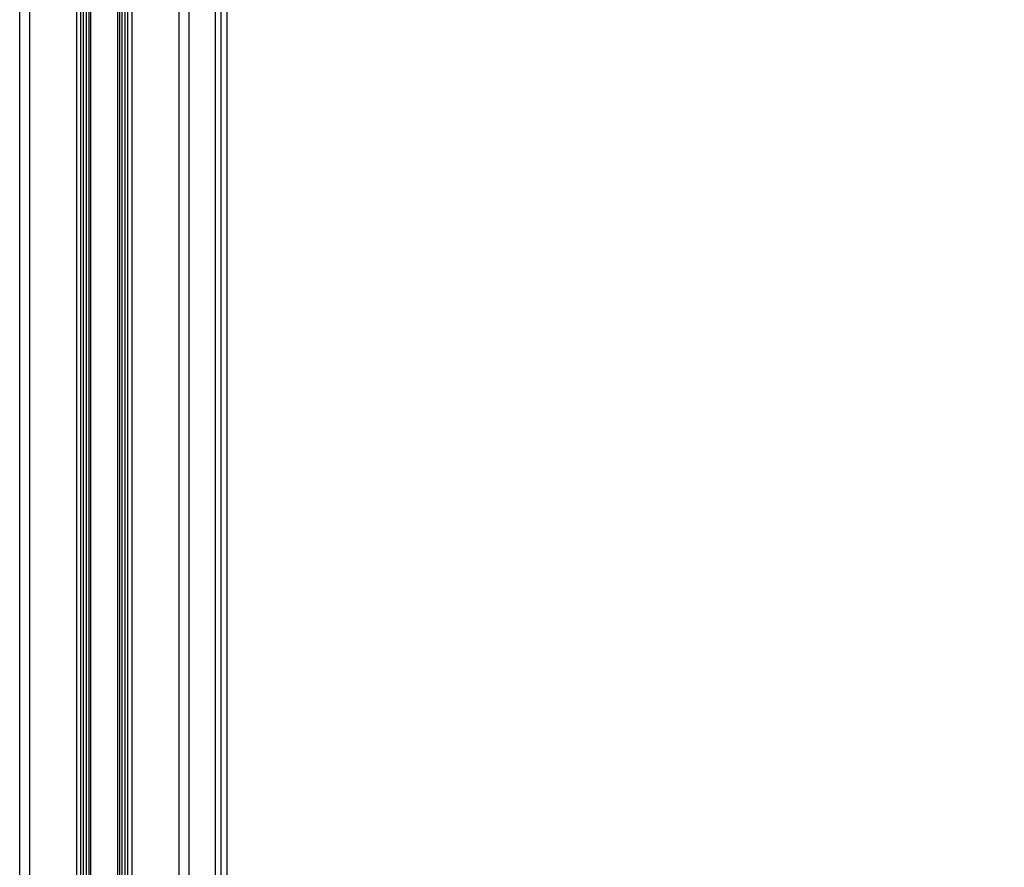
# Model space of a CAD drawing. Header units: millimetres. Extents: x 20 to 26560, y 16 to 18133.
# Tile 30 of 106: x 9009 to 10046, y 4383 to 5275. Entities that reach past the tile are written whole.
import ezdxf

# ---------------------------------------------------------------- set-up
doc = ezdxf.new("R2010")
doc.units = ezdxf.units.MM
doc.header["$LTSCALE"] = 2
doc.layers.add('COMPONENT_GEOMETRY', color=7, linetype='Continuous')
doc.styles.add('SLDTEXTSTYLE0', font='TXT', dxfattribs={"width": 0.75})
doc.dimstyles.new('SLDDIMSTYLE1', dxfattribs={"dimtxt": 150, "dimasz": 6.604, "dimexe": 0, "dimexo": 0.0625, "dimgap": 37.5, "dimtad": 0, "dimtih": 1, "dimtoh": 1, "dimdec": 0, "dimrnd": 1e-09, "dimzin": 12, "dimdsep": 46, "dimtxsty": 'SLDTEXTSTYLE0', "dimsah": 1, "dimcen": 0.09, "dimadec": 0, "dimazin": 3, "dimtfac": 1, "dimtdec": 0, "dimtofl": 0, "dimtmove": 0, "dimatfit": 3, "dimfxl": 1, "dimfrac": 2, "dimtolj": 1, "dimtzin": 12, "dimarcsym": 0})

# ---------------------------------------------------------------- blocks, each defined once
blk = doc.blocks.new('_D_4')
at = {"layer": 'COMPONENT_GEOMETRY', "color": 7}
for p, q in [((16972.6, 6060.8), (14872.6, 6060.8)), ((14879, 6060.8), (14879, 4124.1)), ((14578.9, 4093.7), (14533.2, 4093.7)), ((14533.2, 4093.7), (14533.2, 3855.5)), ((15179.1, 4093.7), (15224.8, 4093.7)), ((15224.8, 4093.7), (15224.8, 3855.5)), ((14533.2, 3855.5), (14578.9, 3855.5)), ((15224.8, 3855.5), (15179.1, 3855.5)), ((14879, 1694.5), (14879, 3631.1)), ((9296, 1694.5), (14885.3, 1694.5))]:
    blk.add_line(p, q, dxfattribs=at)
for points in [[(14879, 6060.8), (14878, 6054.2), (14880, 6054.2)], [(14879, 1694.5), (14880, 1701.1), (14878, 1701.1)]]:
    blk.add_solid(points, dxfattribs=at)
at = {"layer": 'COMPONENT_GEOMETRY', "color": 7, "char_height": 150, "attachment_point": 1, "style": 'SLDTEXTSTYLE0'}
for s, insert in [('7\'1.95"', (14578.9, 4048.9)), ('2183mm', (14469.8, 3824.5))]:
    blk.add_mtext(s, dxfattribs=dict(at, insert=insert))

msp = doc.modelspace()

# ---------------------------------------------------------------- linework, layer by layer
at = {"color": 8, "linetype": 'Continuous', "lineweight": 25}
for p, q in [((9009.42, 1767.45), (9009.42, 7515.45)), ((9019.62, 7515.45), (9019.62, 1767.45)), ((9069.53, 1767.45), (9069.53, 7515.45)), ((9127.39, 7515.45), (9127.39, 1767.45)), ((9177.3, 1767.45), (9177.3, 7515.45)), ((9187.5, 7515.45), (9187.5, 1767.45)), ((9215.75, 1767.45), (9215.75, 7515.45)), ((9221.21, 7515.45), (9221.21, 1767.45)), ((9076.75, 1767.45), (9076.75, 6085.34)), ((9079.57, 6085.34), (9079.57, 1767.45)), ((9082.57, 1767.45), (9082.57, 6085.24)), ((9083.99, 6085.22), (9083.99, 1767.45)), ((9112.93, 1767.45), (9112.93, 6085.22)), ((9114.35, 6085.24), (9114.35, 1767.45)), ((9117.35, 1767.45), (9117.35, 6085.34)), ((9120.17, 6085.34), (9120.17, 1767.45)), ((9228.01, 1767.45), (9228.01, 5985.01))]:
    msp.add_line(p, q, dxfattribs=at)
at = {"color": 7, "linetype": 'Continuous', "lineweight": 25}
for p, q in [((9073.82, 1767.45), (9073.82, 7515.45)), ((9123.1, 7515.45), (9123.1, 1767.45)), ((9228.02, 1767.45), (9228.02, 5985.01))]:
    msp.add_line(p, q, dxfattribs=at)

# ---------------------------------------------------------------- dimensions: what is measured, and where the dimension line sits
at = {"layer": 'COMPONENT_GEOMETRY', "color": 7}
dim = msp.add_linear_dim(base=(14879, 1694.45), p1=(16975.12, 6060.78), p2=(9293.46, 1694.45), angle=90, dimstyle='SLDDIMSTYLE1', dxfattribs=at)
dim.commit()
dim.dimension.update_dxf_attribs({"geometry": '_D_4', "text_midpoint": (14879, 3877.62), "dimtype": 160})

doc.saveas('drawing.dxf')
